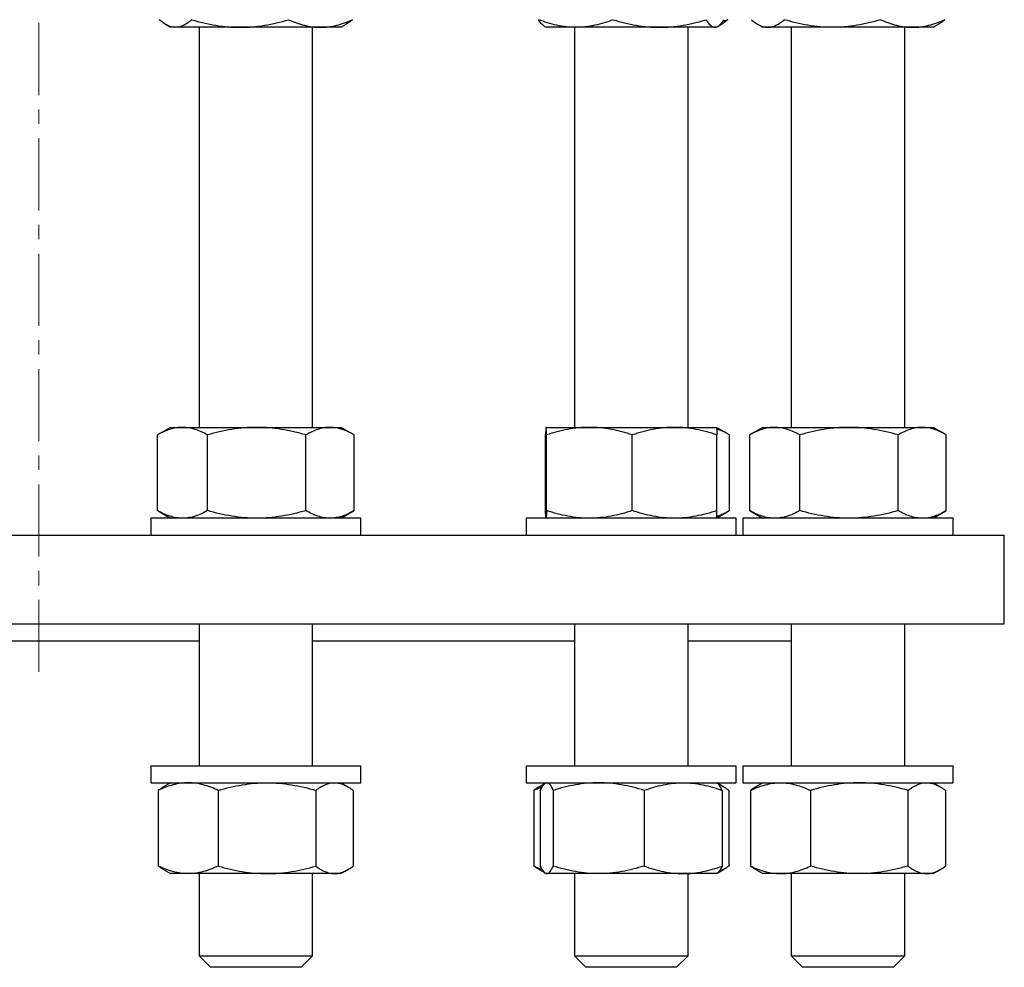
# Model space of a CAD drawing. Header units: millimetres. Extents: x 16 to 817, y 38 to 823.
# Tile 2 of 9: x 195 to 369, y 38 to 205. Entities that reach past the tile are written whole.
import ezdxf

# ---------------------------------------------------------------- set-up
doc = ezdxf.new("R2010")
doc.units = ezdxf.units.MM
doc.linetypes.add('CENTERX2', pattern=[20.32, 12.7, -2.54, 2.54, -2.54])
doc.layers.add('FORMAT', color=7, linetype='Continuous')

msp = doc.modelspace()

# ---------------------------------------------------------------- linework, layer by layer
at = {"color": 7, "linetype": 'Continuous', "lineweight": 25}
for p, q in [((220.92, 203.74), (221.83, 203.21)), ((222.68, 203.21), (221.83, 203.21)), ((234.08, 203.21), (222.68, 203.21)), ((226.83, 203.21), (226.83, 132.75)), ((248.23, 203.21), (234.08, 203.21)), ((246.83, 132.75), (246.83, 203.21)), ((251.83, 203.21), (248.23, 203.21)), ((251.83, 203.21), (252.74, 203.74)), ((287.69, 203.36), (287.95, 203.21)), ((293.2, 203.21), (287.95, 203.21)), ((292.95, 203.21), (292.95, 132.75)), ((307.95, 203.21), (293.2, 203.21)), ((317.7, 203.21), (307.95, 203.21)), ((312.95, 132.75), (312.95, 203.21)), ((317.95, 203.21), (317.7, 203.21)), ((317.95, 203.21), (318.21, 203.36)), ((318.26, 203.39), (318.86, 203.74)), ((325.21, 203.74), (326.13, 203.21)), ((326.98, 203.21), (326.13, 203.21)), ((338.38, 203.21), (326.98, 203.21)), ((331.13, 203.21), (331.13, 132.75)), ((352.53, 203.21), (338.38, 203.21)), ((351.13, 132.75), (351.13, 203.21)), ((356.13, 203.21), (352.53, 203.21)), ((356.13, 203.21), (357.04, 203.74)), ((221.83, 132.75), (219.61, 131.47)), ((221.83, 132.75), (223.92, 132.75)), ((223.92, 132.75), (236.99, 132.75)), ((236.99, 132.75), (249.9, 132.75)), ((249.9, 132.75), (251.83, 132.75)), ((254.04, 131.47), (251.83, 132.75)), ((287.95, 132.75), (295.59, 132.75)), ((295.59, 132.75), (310.59, 132.75)), ((310.59, 132.75), (317.95, 132.75)), ((320.16, 131.47), (317.95, 132.75)), ((326.13, 132.75), (323.91, 131.47)), ((326.13, 132.75), (328.22, 132.75)), ((328.22, 132.75), (341.29, 132.75)), ((341.29, 132.75), (354.2, 132.75)), ((354.2, 132.75), (356.13, 132.75)), ((358.34, 131.47), (356.13, 132.75)), ((219.51, 131.41), (219.62, 131.47)), ((219.51, 118.09), (219.51, 131.41)), ((228.33, 118.09), (228.33, 131.41)), ((245.65, 118.09), (245.65, 131.41)), ((254.15, 118.09), (254.15, 131.41)), ((287.85, 118.09), (287.85, 131.41)), ((288.05, 118.09), (288.05, 131.41)), ((303.14, 118.09), (303.14, 131.41)), ((318.04, 118.09), (318.04, 131.41)), ((320.27, 118.09), (320.27, 131.41)), ((323.91, 131.47), (323.81, 131.41)), ((323.81, 118.09), (323.81, 131.41)), ((332.63, 118.09), (332.63, 131.41)), ((349.95, 118.09), (349.95, 131.41)), ((358.44, 118.09), (358.44, 131.41)), ((219.51, 118.09), (219.62, 118.03)), ((219.61, 118.03), (221.83, 116.75)), ((251.83, 116.75), (254.04, 118.03)), ((317.95, 116.75), (320.16, 118.03)), ((323.91, 118.03), (323.81, 118.09)), ((323.91, 118.03), (326.13, 116.75)), ((356.13, 116.75), (358.34, 118.03)), ((218.33, 116.75), (218.33, 113.75)), ((252.85, 116.75), (218.33, 116.75)), ((255.33, 116.75), (252.85, 116.75)), ((255.33, 113.75), (255.33, 116.75)), ((284.45, 116.75), (284.45, 113.75)), ((321.45, 116.75), (284.45, 116.75)), ((321.45, 113.75), (321.45, 116.75)), ((322.63, 116.75), (322.63, 113.75)), ((359.63, 116.75), (322.63, 116.75)), ((359.63, 113.75), (359.63, 116.75)), ((28.65, 113.75), (368.65, 113.75)), ((368.65, 98.15), (368.65, 113.75)), ((28.65, 98.15), (368.65, 98.15)), ((226.83, 98.15), (226.83, 73.15)), ((246.83, 73.15), (246.83, 98.15)), ((292.95, 98.15), (292.95, 73.15)), ((312.95, 73.15), (312.95, 98.15)), ((331.13, 98.15), (331.13, 73.15)), ((351.13, 73.15), (351.13, 98.15)), ((170.48, 95.15), (226.83, 95.15)), ((246.83, 95.15), (292.95, 95.15)), ((312.95, 95.15), (331.13, 95.15)), ((218.33, 73.15), (218.33, 70.15)), ((218.33, 73.15), (231.94, 73.15)), ((231.94, 73.15), (255.33, 73.15)), ((255.33, 70.15), (255.33, 73.15)), ((284.45, 73.15), (284.45, 70.15)), ((284.45, 73.15), (307.64, 73.15)), ((307.64, 73.15), (321.45, 73.15)), ((321.45, 70.15), (321.45, 73.15)), ((322.63, 73.15), (322.63, 70.15)), ((322.63, 73.15), (354.13, 73.15)), ((354.13, 73.15), (359.63, 73.15)), ((359.63, 70.15), (359.63, 73.15)), ((218.33, 70.15), (231.94, 70.15)), ((221.83, 70.15), (220.6, 69.44)), ((231.94, 70.15), (255.33, 70.15)), ((253.06, 69.44), (251.83, 70.15)), ((284.45, 70.15), (307.64, 70.15)), ((287.77, 70.04), (286.72, 69.44)), ((287.95, 70.15), (287.81, 70.07)), ((307.64, 70.15), (321.45, 70.15)), ((318.08, 70.07), (317.95, 70.15)), ((319.18, 69.44), (318.08, 70.07)), ((322.63, 70.15), (354.13, 70.15)), ((326.13, 70.15), (324.89, 69.44)), ((354.13, 70.15), (359.63, 70.15)), ((357.36, 69.44), (356.13, 70.15)), ((219.66, 68.81), (219.66, 55.49)), ((230.21, 68.81), (230.21, 55.49)), ((247.38, 68.81), (247.38, 55.49)), ((254, 68.81), (254, 55.49)), ((285.78, 68.81), (285.78, 55.49)), ((286.94, 68.81), (286.94, 55.49)), ((289.22, 68.81), (289.22, 55.49)), ((305.23, 68.81), (305.23, 55.49)), ((318.96, 68.81), (318.96, 55.49)), ((320.12, 68.81), (320.12, 55.49)), ((323.95, 68.81), (323.95, 55.49)), ((334.51, 68.81), (334.51, 55.49)), ((351.68, 68.81), (351.68, 55.49)), ((358.3, 68.81), (358.3, 55.49)), ((220.6, 54.86), (221.83, 54.15)), ((224.93, 54.15), (221.83, 54.15)), ((238.8, 54.15), (224.93, 54.15)), ((226.83, 54.15), (226.83, 39.65)), ((250.69, 54.15), (238.8, 54.15)), ((246.83, 39.65), (246.83, 54.15)), ((251.83, 54.15), (250.69, 54.15)), ((251.83, 54.15), (253.06, 54.86)), ((286.72, 54.86), (287.77, 54.26)), ((287.81, 54.23), (287.95, 54.15)), ((288.08, 54.15), (287.95, 54.15)), ((297.22, 54.15), (288.08, 54.15)), ((292.95, 54.15), (292.95, 39.65)), ((312.09, 54.15), (297.22, 54.15)), ((317.95, 54.15), (312.09, 54.15)), ((312.95, 39.65), (312.95, 54.15)), ((317.95, 54.15), (318.08, 54.23)), ((318.08, 54.23), (319.18, 54.86)), ((324.89, 54.86), (326.13, 54.15)), ((329.23, 54.15), (326.13, 54.15)), ((343.1, 54.15), (329.23, 54.15)), ((331.13, 54.15), (331.13, 39.65)), ((354.99, 54.15), (343.1, 54.15)), ((351.13, 39.65), (351.13, 54.15)), ((356.13, 54.15), (354.99, 54.15)), ((356.13, 54.15), (357.36, 54.86)), ((226.83, 39.65), (228.83, 37.65)), ((226.83, 39.65), (241.7, 39.65)), ((241.7, 39.65), (246.83, 39.65)), ((244.83, 37.65), (246.83, 39.65)), ((292.95, 39.65), (294.95, 37.65)), ((292.95, 39.65), (311.53, 39.65)), ((310.95, 37.65), (312.95, 39.65)), ((311.53, 39.65), (312.95, 39.65)), ((331.13, 39.65), (333.13, 37.65)), ((331.13, 39.65), (351.12, 39.65)), ((349.13, 37.65), (351.13, 39.65)), ((351.12, 39.65), (351.13, 39.65)), ((240.72, 37.65), (228.83, 37.65)), ((244.83, 37.65), (240.72, 37.65)), ((309.82, 37.65), (294.95, 37.65)), ((310.95, 37.65), (309.82, 37.65)), ((349.13, 37.65), (333.13, 37.65))]:
    msp.add_line(p, q, dxfattribs=at)
for points, knots in [([(222.68, 203.21), (222.44, 203.21), (222.2, 203.24), (221.7, 203.37), (221.46, 203.46), (220.74, 203.81), (220.26, 204.15), (219.8, 204.55)], [0, 0, 0, 0, 0.25, 0.25, 0.5, 0.5, 1, 1, 1, 1]), ([(225.57, 204.55), (225.34, 204.35), (225.1, 204.16), (224.62, 203.83), (224.38, 203.69), (223.66, 203.34), (223.17, 203.21), (222.68, 203.21)], [0, 0, 0, 0, 0.25, 0.25, 0.5, 0.5, 1, 1, 1, 1]), ([(225.57, 204.55), (226.96, 204.14), (228.37, 203.81), (231.2, 203.34), (232.63, 203.21), (234.08, 203.21)], [0, 0, 0, 0, 0.5, 0.5, 1, 1, 1, 1]), ([(234.08, 203.21), (234.81, 203.21), (235.53, 203.24), (236.97, 203.37), (237.68, 203.46), (239.81, 203.81), (241.21, 204.14), (242.6, 204.55)], [0, 0, 0, 0, 0.25, 0.25, 0.5, 0.5, 1, 1, 1, 1]), ([(242.6, 204.55), (243.52, 204.14), (244.45, 203.81), (246.32, 203.34), (247.27, 203.21), (248.23, 203.21)], [0, 0, 0, 0, 0.5, 0.5, 1, 1, 1, 1]), ([(248.23, 203.21), (248.7, 203.21), (249.18, 203.24), (250.13, 203.37), (250.61, 203.46), (252.01, 203.81), (252.94, 204.14), (253.86, 204.55)], [0, 0, 0, 0, 0.25, 0.25, 0.5, 0.5, 1, 1, 1, 1]), ([(253.86, 204.55), (253.73, 204.45), (253.49, 204.25), (253.12, 203.97), (252.87, 203.82), (252.74, 203.74)], [0, 0, 0, 0, 0.327047, 0.654342, 1, 1, 1, 1]), ([(293.2, 203.21), (292.64, 203.21), (292.09, 203.24), (290.97, 203.37), (290.41, 203.46), (288.76, 203.81), (287.68, 204.15), (286.62, 204.55)], [0, 0, 0, 0, 0.25, 0.25, 0.5, 0.5, 1, 1, 1, 1]), ([(287.69, 203.37), (287.66, 203.38), (287.55, 203.44), (287.35, 203.61), (287.11, 203.87), (286.86, 204.18), (286.7, 204.43), (286.62, 204.55)], [0, 0, 0, 0, 0.086998, 0.31216, 0.54139, 0.770724, 1, 1, 1, 1]), ([(299.78, 204.55), (299.25, 204.35), (298.71, 204.16), (297.61, 203.83), (297.07, 203.69), (295.42, 203.34), (294.31, 203.21), (293.2, 203.21)], [0, 0, 0, 0, 0.25, 0.25, 0.5, 0.5, 1, 1, 1, 1]), ([(299.78, 204.55), (301.12, 204.14), (302.46, 203.81), (305.18, 203.34), (306.56, 203.21), (307.95, 203.21)], [0, 0, 0, 0, 0.5, 0.5, 1, 1, 1, 1]), ([(307.95, 203.21), (308.64, 203.21), (309.34, 203.24), (310.71, 203.37), (311.4, 203.46), (313.44, 203.81), (314.78, 204.14), (316.11, 204.55)], [0, 0, 0, 0, 0.25, 0.25, 0.5, 0.5, 1, 1, 1, 1]), ([(316.11, 204.55), (316.37, 204.14), (316.63, 203.81), (317.16, 203.34), (317.43, 203.21), (317.7, 203.21)], [0, 0, 0, 0, 0.5, 0.5, 1, 1, 1, 1]), ([(317.7, 203.21), (317.83, 203.21), (317.97, 203.24), (318.23, 203.37), (318.37, 203.46), (318.76, 203.81), (319.02, 204.14), (319.28, 204.55)], [0, 0, 0, 0, 0.25, 0.25, 0.5, 0.5, 1, 1, 1, 1]), ([(319.98, 204.55), (319.82, 204.42), (319.51, 204.16), (319.14, 203.9), (318.92, 203.78), (318.86, 203.74)], [0, 0, 0, 0, 0.420098, 0.840316, 1, 1, 1, 1]), ([(319.98, 204.55), (319.74, 204.45), (319.42, 204.31), (319.1, 204.19), (319.01, 204.15)], [0, 0, 0, 0, 0.731599, 1, 1, 1, 1]), ([(324.1, 204.55), (324.57, 204.14), (325.04, 203.81), (326.01, 203.34), (326.49, 203.21), (326.98, 203.21)], [0, 0, 0, 0, 0.5, 0.5, 1, 1, 1, 1]), ([(326.98, 203.21), (327.23, 203.21), (327.47, 203.24), (327.96, 203.37), (328.2, 203.46), (328.92, 203.81), (329.4, 204.14), (329.87, 204.55)], [0, 0, 0, 0, 0.25, 0.25, 0.5, 0.5, 1, 1, 1, 1]), ([(338.38, 203.21), (337.66, 203.21), (336.94, 203.24), (335.49, 203.37), (334.77, 203.46), (332.64, 203.81), (331.25, 204.15), (329.87, 204.55)], [0, 0, 0, 0, 0.25, 0.25, 0.5, 0.5, 1, 1, 1, 1]), ([(346.9, 204.55), (346.2, 204.35), (345.51, 204.16), (344.09, 203.83), (343.38, 203.69), (341.25, 203.34), (339.82, 203.21), (338.38, 203.21)], [0, 0, 0, 0, 0.25, 0.25, 0.5, 0.5, 1, 1, 1, 1]), ([(346.9, 204.55), (347.82, 204.14), (348.75, 203.81), (350.62, 203.34), (351.57, 203.21), (352.53, 203.21)], [0, 0, 0, 0, 0.5, 0.5, 1, 1, 1, 1]), ([(352.53, 203.21), (353, 203.21), (353.48, 203.24), (354.43, 203.37), (354.9, 203.46), (356.31, 203.81), (357.24, 204.14), (358.15, 204.55)], [0, 0, 0, 0, 0.25, 0.25, 0.5, 0.5, 1, 1, 1, 1]), ([(358.15, 204.55), (358, 204.42), (357.69, 204.16), (357.31, 203.9), (357.09, 203.78), (357.03, 203.74)], [0, 0, 0, 0, 0.420098, 0.840316, 1, 1, 1, 1]), ([(223.92, 132.75), (223.55, 132.75), (223.17, 132.72), (222.43, 132.59), (222.06, 132.5), (220.95, 132.15), (220.23, 131.82), (219.51, 131.41)], [0, 0, 0, 0, 0.25, 0.25, 0.5, 0.5, 1, 1, 1, 1]), ([(228.33, 131.41), (227.61, 131.82), (226.88, 132.16), (225.42, 132.62), (224.67, 132.75), (223.92, 132.75)], [0, 0, 0, 0, 0.5, 0.5, 1, 1, 1, 1]), ([(236.99, 132.75), (236.26, 132.75), (235.53, 132.72), (234.05, 132.59), (233.32, 132.5), (231.15, 132.15), (229.73, 131.81), (228.33, 131.41)], [0, 0, 0, 0, 0.25, 0.25, 0.5, 0.5, 1, 1, 1, 1]), ([(245.65, 131.41), (244.95, 131.61), (244.24, 131.8), (242.8, 132.13), (242.08, 132.27), (239.91, 132.62), (238.46, 132.75), (236.99, 132.75)], [0, 0, 0, 0, 0.25, 0.25, 0.5, 0.5, 1, 1, 1, 1]), ([(249.9, 132.75), (249.54, 132.75), (249.18, 132.72), (248.46, 132.59), (248.11, 132.5), (247.05, 132.15), (246.35, 131.82), (245.65, 131.41)], [0, 0, 0, 0, 0.25, 0.25, 0.5, 0.5, 1, 1, 1, 1]), ([(254.15, 131.41), (253.45, 131.82), (252.75, 132.16), (251.34, 132.62), (250.62, 132.75), (249.9, 132.75)], [0, 0, 0, 0, 0.5, 0.5, 1, 1, 1, 1]), ([(287.95, 132.75), (287.94, 132.75), (287.93, 132.72), (287.92, 132.59), (287.91, 132.5), (287.89, 132.15), (287.87, 131.82), (287.85, 131.41)], [0, 0, 0, 0, 0.25, 0.25, 0.5, 0.5, 1, 1, 1, 1]), ([(288.05, 131.41), (288.03, 131.82), (288.01, 132.16), (287.98, 132.62), (287.97, 132.75), (287.95, 132.75)], [0, 0, 0, 0, 0.5, 0.5, 1, 1, 1, 1]), ([(295.59, 132.75), (294.95, 132.75), (294.31, 132.72), (293.04, 132.59), (292.41, 132.5), (290.52, 132.15), (289.28, 131.82), (288.05, 131.41)], [0, 0, 0, 0, 0.25, 0.25, 0.5, 0.5, 1, 1, 1, 1]), ([(303.14, 131.41), (301.91, 131.82), (300.66, 132.16), (298.15, 132.62), (296.88, 132.75), (295.59, 132.75)], [0, 0, 0, 0, 0.5, 0.5, 1, 1, 1, 1]), ([(310.59, 132.75), (309.96, 132.75), (309.33, 132.72), (308.06, 132.59), (307.43, 132.5), (305.57, 132.15), (304.35, 131.81), (303.14, 131.41)], [0, 0, 0, 0, 0.25, 0.25, 0.5, 0.5, 1, 1, 1, 1]), ([(318.04, 131.41), (317.44, 131.61), (316.83, 131.8), (315.59, 132.13), (314.97, 132.27), (313.1, 132.62), (311.85, 132.75), (310.59, 132.75)], [0, 0, 0, 0, 0.25, 0.25, 0.5, 0.5, 1, 1, 1, 1]), ([(317.95, 132.75), (317.96, 132.75), (317.96, 132.72), (317.98, 132.59), (317.99, 132.5), (318.01, 132.15), (318.03, 131.82), (318.04, 131.41)], [0, 0, 0, 0, 0.25, 0.25, 0.5, 0.5, 1, 1, 1, 1]), ([(320.27, 131.41), (320.04, 131.54), (319.58, 131.8), (318.89, 132.12), (318.36, 132.34), (318.06, 132.42), (317.99, 132.44)], [0, 0, 0, 0, 0.3051676, 0.6104215, 0.9155164, 1, 1, 1, 1]), ([(328.22, 132.75), (327.84, 132.75), (327.47, 132.72), (326.72, 132.59), (326.35, 132.5), (325.25, 132.15), (324.53, 131.82), (323.81, 131.41)], [0, 0, 0, 0, 0.25, 0.25, 0.5, 0.5, 1, 1, 1, 1]), ([(332.63, 131.41), (331.91, 131.82), (331.18, 132.16), (329.71, 132.62), (328.97, 132.75), (328.22, 132.75)], [0, 0, 0, 0, 0.5, 0.5, 1, 1, 1, 1]), ([(341.29, 132.75), (340.56, 132.75), (339.82, 132.72), (338.36, 132.59), (337.63, 132.5), (335.47, 132.15), (334.05, 131.82), (332.63, 131.41)], [0, 0, 0, 0, 0.25, 0.25, 0.5, 0.5, 1, 1, 1, 1]), ([(349.95, 131.41), (348.54, 131.82), (347.11, 132.16), (344.22, 132.62), (342.77, 132.75), (341.29, 132.75)], [0, 0, 0, 0, 0.5, 0.5, 1, 1, 1, 1]), ([(354.2, 132.75), (353.84, 132.75), (353.48, 132.72), (352.76, 132.59), (352.4, 132.5), (351.33, 132.15), (350.64, 131.81), (349.95, 131.41)], [0, 0, 0, 0, 0.25, 0.25, 0.5, 0.5, 1, 1, 1, 1]), ([(358.44, 131.41), (358.1, 131.61), (357.75, 131.8), (357.05, 132.13), (356.69, 132.27), (355.63, 132.62), (354.92, 132.75), (354.2, 132.75)], [0, 0, 0, 0, 0.25, 0.25, 0.5, 0.5, 1, 1, 1, 1]), ([(223.92, 116.75), (223.55, 116.75), (223.17, 116.78), (222.43, 116.9), (222.06, 116.99), (220.95, 117.34), (220.23, 117.68), (219.51, 118.09)], [0, 0, 0, 0, 0.25, 0.25, 0.5, 0.5, 1, 1, 1, 1]), ([(228.33, 118.09), (227.61, 117.68), (226.88, 117.34), (225.42, 116.88), (224.67, 116.75), (223.92, 116.75)], [0, 0, 0, 0, 0.5, 0.5, 1, 1, 1, 1]), ([(236.99, 116.75), (236.26, 116.75), (235.53, 116.78), (234.05, 116.9), (233.32, 117), (231.15, 117.35), (229.73, 117.68), (228.33, 118.09)], [0, 0, 0, 0, 0.25, 0.25, 0.5, 0.5, 1, 1, 1, 1]), ([(245.65, 118.09), (244.95, 117.89), (244.24, 117.7), (242.8, 117.37), (242.08, 117.22), (239.91, 116.87), (238.46, 116.75), (236.99, 116.75)], [0, 0, 0, 0, 0.25, 0.25, 0.5, 0.5, 1, 1, 1, 1]), ([(249.9, 116.75), (249.54, 116.75), (249.18, 116.78), (248.46, 116.9), (248.11, 116.99), (247.05, 117.34), (246.35, 117.68), (245.65, 118.09)], [0, 0, 0, 0, 0.25, 0.25, 0.5, 0.5, 1, 1, 1, 1]), ([(254.15, 118.09), (253.45, 117.68), (252.75, 117.34), (251.34, 116.88), (250.62, 116.75), (249.9, 116.75)], [0, 0, 0, 0, 0.5, 0.5, 1, 1, 1, 1]), ([(287.95, 116.75), (287.94, 116.75), (287.93, 116.78), (287.92, 116.9), (287.91, 116.99), (287.89, 117.34), (287.87, 117.68), (287.85, 118.09)], [0, 0, 0, 0, 0.25, 0.25, 0.5, 0.5, 1, 1, 1, 1]), ([(288.05, 118.09), (288.03, 117.68), (288.01, 117.34), (287.98, 116.88), (287.97, 116.75), (287.95, 116.75)], [0, 0, 0, 0, 0.5, 0.5, 1, 1, 1, 1]), ([(295.59, 116.75), (294.95, 116.75), (294.31, 116.78), (293.04, 116.9), (292.41, 116.99), (290.52, 117.34), (289.28, 117.68), (288.05, 118.09)], [0, 0, 0, 0, 0.25, 0.25, 0.5, 0.5, 1, 1, 1, 1]), ([(303.14, 118.09), (301.91, 117.68), (300.66, 117.34), (298.15, 116.88), (296.88, 116.75), (295.59, 116.75)], [0, 0, 0, 0, 0.5, 0.5, 1, 1, 1, 1]), ([(310.59, 116.75), (309.96, 116.75), (309.33, 116.78), (308.06, 116.9), (307.43, 117), (305.57, 117.35), (304.35, 117.68), (303.14, 118.09)], [0, 0, 0, 0, 0.25, 0.25, 0.5, 0.5, 1, 1, 1, 1]), ([(318.04, 118.09), (317.44, 117.89), (316.83, 117.7), (315.59, 117.37), (314.97, 117.22), (313.1, 116.87), (311.85, 116.75), (310.59, 116.75)], [0, 0, 0, 0, 0.25, 0.25, 0.5, 0.5, 1, 1, 1, 1]), ([(317.95, 116.75), (317.96, 116.75), (317.96, 116.78), (317.98, 116.9), (317.99, 116.99), (318.01, 117.34), (318.03, 117.68), (318.04, 118.09)], [0, 0, 0, 0, 0.25, 0.25, 0.5, 0.5, 1, 1, 1, 1]), ([(320.27, 118.09), (320.04, 117.96), (319.58, 117.7), (318.89, 117.38), (318.36, 117.16), (318.06, 117.08), (317.99, 117.06)], [0, 0, 0, 0, 0.305168, 0.610422, 0.915516, 1, 1, 1, 1]), ([(328.22, 116.75), (327.84, 116.75), (327.47, 116.78), (326.72, 116.9), (326.35, 116.99), (325.25, 117.34), (324.53, 117.68), (323.81, 118.09)], [0, 0, 0, 0, 0.25, 0.25, 0.5, 0.5, 1, 1, 1, 1]), ([(332.63, 118.09), (331.91, 117.68), (331.18, 117.34), (329.71, 116.88), (328.97, 116.75), (328.22, 116.75)], [0, 0, 0, 0, 0.5, 0.5, 1, 1, 1, 1]), ([(341.29, 116.75), (340.56, 116.75), (339.82, 116.78), (338.36, 116.9), (337.63, 116.99), (335.47, 117.34), (334.05, 117.68), (332.63, 118.09)], [0, 0, 0, 0, 0.25, 0.25, 0.5, 0.5, 1, 1, 1, 1]), ([(349.95, 118.09), (348.54, 117.68), (347.11, 117.34), (344.22, 116.88), (342.77, 116.75), (341.29, 116.75)], [0, 0, 0, 0, 0.5, 0.5, 1, 1, 1, 1]), ([(354.2, 116.75), (353.84, 116.75), (353.48, 116.78), (352.76, 116.9), (352.4, 117), (351.33, 117.35), (350.64, 117.68), (349.95, 118.09)], [0, 0, 0, 0, 0.25, 0.25, 0.5, 0.5, 1, 1, 1, 1]), ([(358.44, 118.09), (358.1, 117.89), (357.75, 117.7), (357.05, 117.37), (356.69, 117.22), (355.63, 116.87), (354.92, 116.75), (354.2, 116.75)], [0, 0, 0, 0, 0.25, 0.25, 0.5, 0.5, 1, 1, 1, 1]), ([(224.93, 70.15), (224.49, 70.15), (224.04, 70.12), (223.14, 69.99), (222.7, 69.9), (221.37, 69.55), (220.51, 69.21), (219.66, 68.81)], [0, 0, 0, 0, 0.25, 0.25, 0.5, 0.5, 1, 1, 1, 1]), ([(220.6, 69.44), (220.45, 69.35), (220.14, 69.16), (219.83, 68.93), (219.66, 68.81)], [0, 0, 0, 0, 0.459045, 1, 1, 1, 1]), ([(230.21, 68.81), (229.78, 69.01), (229.35, 69.2), (228.47, 69.53), (228.03, 69.67), (226.71, 70.02), (225.83, 70.15), (224.93, 70.15)], [0, 0, 0, 0, 0.25, 0.25, 0.5, 0.5, 1, 1, 1, 1]), ([(230.21, 68.81), (231.62, 69.22), (233.03, 69.56), (235.89, 70.02), (237.34, 70.15), (238.8, 70.15)], [0, 0, 0, 0, 0.5, 0.5, 1, 1, 1, 1]), ([(238.8, 70.15), (239.53, 70.15), (240.26, 70.12), (241.71, 69.99), (242.43, 69.9), (244.57, 69.55), (245.98, 69.22), (247.38, 68.81)], [0, 0, 0, 0, 0.25, 0.25, 0.5, 0.5, 1, 1, 1, 1]), ([(247.38, 68.81), (247.92, 69.22), (248.47, 69.56), (249.57, 70.02), (250.13, 70.15), (250.69, 70.15)], [0, 0, 0, 0, 0.5, 0.5, 1, 1, 1, 1]), ([(250.69, 70.15), (250.97, 70.15), (251.25, 70.12), (251.81, 69.99), (252.09, 69.9), (252.91, 69.55), (253.46, 69.22), (254, 68.81)], [0, 0, 0, 0, 0.25, 0.25, 0.5, 0.5, 1, 1, 1, 1]), ([(285.78, 68.81), (286.06, 68.94), (286.55, 69.17), (287.05, 69.35), (287.26, 69.43)], [0, 0, 0, 0, 0.5786806, 1, 1, 1, 1]), ([(286.72, 69.43), (286.6, 69.36), (286.29, 69.19), (285.98, 68.96), (285.78, 68.81)], [0, 0, 0, 0, 0.3638516, 1, 1, 1, 1]), ([(286.94, 68.81), (287.13, 69.22), (287.31, 69.56), (287.69, 70.02), (287.89, 70.15), (288.08, 70.15)], [0, 0, 0, 0, 0.5, 0.5, 1, 1, 1, 1]), ([(288.08, 70.15), (288.18, 70.15), (288.27, 70.12), (288.46, 69.99), (288.56, 69.9), (288.84, 69.55), (289.03, 69.22), (289.22, 68.81)], [0, 0, 0, 0, 0.25, 0.25, 0.5, 0.5, 1, 1, 1, 1]), ([(297.22, 70.15), (296.54, 70.15), (295.87, 70.12), (294.5, 69.99), (293.83, 69.9), (291.82, 69.55), (290.51, 69.21), (289.22, 68.81)], [0, 0, 0, 0, 0.25, 0.25, 0.5, 0.5, 1, 1, 1, 1]), ([(305.23, 68.81), (304.57, 69.01), (303.92, 69.2), (302.59, 69.53), (301.92, 69.67), (299.92, 70.02), (298.57, 70.15), (297.22, 70.15)], [0, 0, 0, 0, 0.25, 0.25, 0.5, 0.5, 1, 1, 1, 1]), ([(305.23, 68.81), (306.35, 69.22), (307.48, 69.56), (309.77, 70.02), (310.92, 70.15), (312.09, 70.15)], [0, 0, 0, 0, 0.5, 0.5, 1, 1, 1, 1]), ([(312.09, 70.15), (312.67, 70.15), (313.26, 70.12), (314.42, 69.99), (314.99, 69.9), (316.71, 69.55), (317.84, 69.22), (318.96, 68.81)], [0, 0, 0, 0, 0.25, 0.25, 0.5, 0.5, 1, 1, 1, 1]), ([(318.96, 68.81), (318.9, 68.94), (318.77, 69.2), (318.59, 69.52), (318.4, 69.79), (318.23, 69.98), (318.12, 70.04), (318.08, 70.06)], [0, 0, 0, 0, 0.213448, 0.426957, 0.640354, 0.857781, 1, 1, 1, 1]), ([(320.12, 68.81), (319.98, 68.91), (319.7, 69.12), (319.22, 69.42), (318.77, 69.67), (318.46, 69.79), (318.35, 69.83)], [0, 0, 0, 0, 0.23833, 0.476841, 0.819063, 1, 1, 1, 1]), ([(323.95, 68.81), (324.82, 69.22), (325.69, 69.56), (327.45, 70.02), (328.33, 70.15), (329.23, 70.15)], [0, 0, 0, 0, 0.5, 0.5, 1, 1, 1, 1]), ([(324.9, 69.44), (324.75, 69.35), (324.43, 69.16), (324.12, 68.93), (323.95, 68.81)], [0, 0, 0, 0, 0.459045, 1, 1, 1, 1]), ([(329.23, 70.15), (329.68, 70.15), (330.13, 70.12), (331.02, 69.99), (331.46, 69.9), (332.78, 69.55), (333.65, 69.22), (334.51, 68.81)], [0, 0, 0, 0, 0.25, 0.25, 0.5, 0.5, 1, 1, 1, 1]), ([(343.1, 70.15), (342.37, 70.15), (341.64, 70.12), (340.18, 69.99), (339.46, 69.9), (337.31, 69.55), (335.9, 69.21), (334.51, 68.81)], [0, 0, 0, 0, 0.25, 0.25, 0.5, 0.5, 1, 1, 1, 1]), ([(351.68, 68.81), (350.98, 69.01), (350.28, 69.2), (348.85, 69.53), (348.14, 69.67), (345.99, 70.02), (344.55, 70.15), (343.1, 70.15)], [0, 0, 0, 0, 0.25, 0.25, 0.5, 0.5, 1, 1, 1, 1]), ([(351.68, 68.81), (352.22, 69.22), (352.77, 69.56), (353.87, 70.02), (354.43, 70.15), (354.99, 70.15)], [0, 0, 0, 0, 0.5, 0.5, 1, 1, 1, 1]), ([(354.99, 70.15), (355.27, 70.15), (355.55, 70.12), (356.11, 69.99), (356.39, 69.9), (357.21, 69.55), (357.76, 69.22), (358.3, 68.81)], [0, 0, 0, 0, 0.25, 0.25, 0.5, 0.5, 1, 1, 1, 1]), ([(224.93, 54.15), (224.49, 54.15), (224.04, 54.18), (223.14, 54.3), (222.7, 54.4), (221.37, 54.75), (220.51, 55.08), (219.66, 55.49)], [0, 0, 0, 0, 0.25, 0.25, 0.5, 0.5, 1, 1, 1, 1]), ([(220.6, 54.86), (220.45, 54.95), (220.14, 55.13), (219.83, 55.36), (219.66, 55.49)], [0, 0, 0, 0, 0.459045, 1, 1, 1, 1]), ([(230.21, 55.49), (229.78, 55.29), (229.35, 55.1), (228.47, 54.77), (228.03, 54.62), (226.71, 54.27), (225.83, 54.15), (224.93, 54.15)], [0, 0, 0, 0, 0.25, 0.25, 0.5, 0.5, 1, 1, 1, 1]), ([(230.21, 55.49), (231.62, 55.08), (233.03, 54.74), (235.89, 54.28), (237.34, 54.15), (238.8, 54.15)], [0, 0, 0, 0, 0.5, 0.5, 1, 1, 1, 1]), ([(238.8, 54.15), (239.53, 54.15), (240.26, 54.18), (241.71, 54.3), (242.43, 54.39), (244.57, 54.74), (245.98, 55.08), (247.38, 55.49)], [0, 0, 0, 0, 0.25, 0.25, 0.5, 0.5, 1, 1, 1, 1]), ([(247.38, 55.49), (247.92, 55.08), (248.47, 54.74), (249.57, 54.28), (250.13, 54.15), (250.69, 54.15)], [0, 0, 0, 0, 0.5, 0.5, 1, 1, 1, 1]), ([(250.69, 54.15), (250.97, 54.15), (251.25, 54.18), (251.81, 54.3), (252.09, 54.39), (252.91, 54.74), (253.46, 55.08), (254, 55.49)], [0, 0, 0, 0, 0.25, 0.25, 0.5, 0.5, 1, 1, 1, 1]), ([(285.78, 55.49), (286.06, 55.36), (286.55, 55.13), (287.05, 54.95), (287.26, 54.87)], [0, 0, 0, 0, 0.578681, 1, 1, 1, 1]), ([(286.72, 54.87), (286.6, 54.93), (286.29, 55.11), (285.98, 55.34), (285.78, 55.49)], [0, 0, 0, 0, 0.363852, 1, 1, 1, 1]), ([(286.94, 55.49), (287.13, 55.08), (287.31, 54.74), (287.69, 54.28), (287.89, 54.15), (288.08, 54.15)], [0, 0, 0, 0, 0.5, 0.5, 1, 1, 1, 1]), ([(288.08, 54.15), (288.18, 54.15), (288.27, 54.18), (288.46, 54.3), (288.56, 54.39), (288.84, 54.74), (289.03, 55.08), (289.22, 55.49)], [0, 0, 0, 0, 0.25, 0.25, 0.5, 0.5, 1, 1, 1, 1]), ([(297.22, 54.15), (296.54, 54.15), (295.87, 54.18), (294.5, 54.3), (293.83, 54.4), (291.82, 54.75), (290.51, 55.08), (289.22, 55.49)], [0, 0, 0, 0, 0.25, 0.25, 0.5, 0.5, 1, 1, 1, 1]), ([(305.23, 55.49), (304.57, 55.29), (303.92, 55.1), (302.59, 54.77), (301.92, 54.62), (299.92, 54.27), (298.57, 54.15), (297.22, 54.15)], [0, 0, 0, 0, 0.25, 0.25, 0.5, 0.5, 1, 1, 1, 1]), ([(305.23, 55.49), (306.35, 55.08), (307.48, 54.74), (309.77, 54.28), (310.92, 54.15), (312.09, 54.15)], [0, 0, 0, 0, 0.5, 0.5, 1, 1, 1, 1]), ([(312.09, 54.15), (312.67, 54.15), (313.26, 54.18), (314.42, 54.3), (314.99, 54.39), (316.71, 54.74), (317.84, 55.08), (318.96, 55.49)], [0, 0, 0, 0, 0.25, 0.25, 0.5, 0.5, 1, 1, 1, 1]), ([(318.96, 55.49), (318.9, 55.36), (318.77, 55.1), (318.59, 54.77), (318.4, 54.51), (318.23, 54.32), (318.12, 54.26), (318.08, 54.23)], [0, 0, 0, 0, 0.213448, 0.426957, 0.640354, 0.857781, 1, 1, 1, 1]), ([(320.12, 55.49), (319.98, 55.39), (319.7, 55.18), (319.22, 54.88), (318.77, 54.63), (318.46, 54.51), (318.35, 54.47)], [0, 0, 0, 0, 0.23833, 0.476841, 0.819063, 1, 1, 1, 1]), ([(323.95, 55.49), (324.82, 55.08), (325.69, 54.74), (327.45, 54.28), (328.33, 54.15), (329.23, 54.15)], [0, 0, 0, 0, 0.5, 0.5, 1, 1, 1, 1]), ([(324.9, 54.86), (324.75, 54.95), (324.43, 55.13), (324.12, 55.36), (323.95, 55.49)], [0, 0, 0, 0, 0.459045, 1, 1, 1, 1]), ([(329.23, 54.15), (329.68, 54.15), (330.13, 54.18), (331.02, 54.3), (331.46, 54.39), (332.78, 54.74), (333.65, 55.08), (334.51, 55.49)], [0, 0, 0, 0, 0.25, 0.25, 0.5, 0.5, 1, 1, 1, 1]), ([(343.1, 54.15), (342.37, 54.15), (341.64, 54.18), (340.18, 54.3), (339.46, 54.4), (337.31, 54.75), (335.9, 55.08), (334.51, 55.49)], [0, 0, 0, 0, 0.25, 0.25, 0.5, 0.5, 1, 1, 1, 1]), ([(351.68, 55.49), (350.98, 55.29), (350.28, 55.1), (348.85, 54.77), (348.14, 54.62), (345.99, 54.27), (344.55, 54.15), (343.1, 54.15)], [0, 0, 0, 0, 0.25, 0.25, 0.5, 0.5, 1, 1, 1, 1]), ([(351.68, 55.49), (352.22, 55.08), (352.77, 54.74), (353.87, 54.28), (354.43, 54.15), (354.99, 54.15)], [0, 0, 0, 0, 0.5, 0.5, 1, 1, 1, 1]), ([(354.99, 54.15), (355.27, 54.15), (355.55, 54.18), (356.11, 54.3), (356.39, 54.39), (357.21, 54.74), (357.76, 55.08), (358.3, 55.49)], [0, 0, 0, 0, 0.25, 0.25, 0.5, 0.5, 1, 1, 1, 1])]:
    msp.add_open_spline(points, degree=3, knots=knots, dxfattribs=at)
at = {"layer": 'FORMAT', "linetype": 'CENTERX2', "lineweight": 18}
msp.add_line((198.65, 89.68), (198.65, 346.92), dxfattribs=at)

doc.saveas('drawing.dxf')
